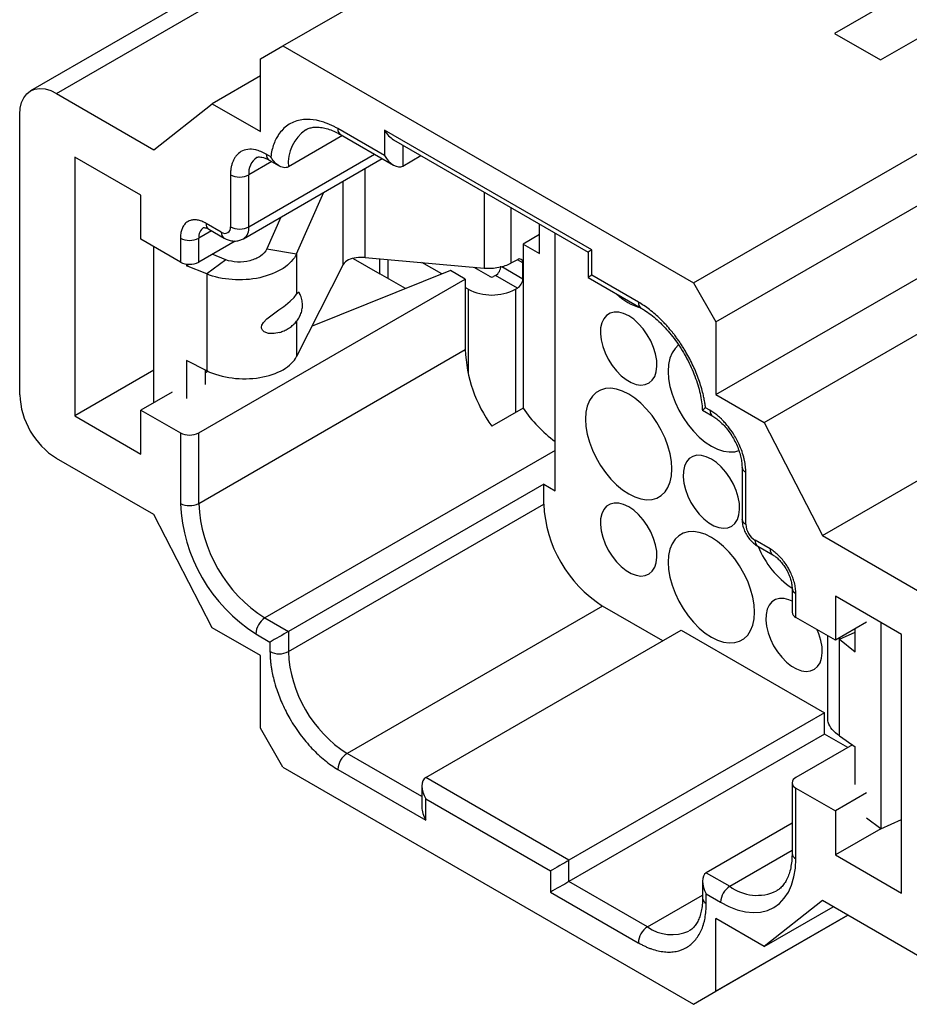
# Model space of a CAD drawing. Header units: millimetres. Extents: x 6 to 273, y 6 to 210.
# Tile 6 of 8: x 210 to 245, y 141 to 180. Entities that reach past the tile are written whole.
import ezdxf

# ---------------------------------------------------------------- set-up
doc = ezdxf.new("R2010")
doc.units = ezdxf.units.MM

msp = doc.modelspace()

# ---------------------------------------------------------------- linework, layer by layer
for p, q in [((220.52, 178.569), (230.692, 184.441)), ((220.694, 182.572), (210.747, 176.83)), ((211.752, 176.73), (221.303, 182.243)), ((245.115, 180.92), (241.878, 179.051)), ((243.657, 178.025), (246.893, 179.893)), ((241.878, 179.051), (243.657, 178.025)), ((219.648, 178.066), (220.52, 178.569)), ((220.52, 178.569), (236.419, 169.391)), ((219.648, 175.252), (219.648, 178.066)), ((219.648, 177.41), (217.779, 176.331)), ((211.752, 176.73), (215.528, 174.55)), ((215.528, 174.55), (217.779, 176.331)), ((217.779, 176.331), (219.648, 175.252)), ((210.33, 165.065), (210.33, 175.908)), ((222.827, 175.095), (220.733, 173.887)), ((224.45, 174.328), (222.654, 175.366)), ((222.758, 175.135), (224.806, 173.953)), ((232.488, 170.674), (224.45, 175.314)), ((224.45, 175.314), (224.45, 174.328)), ((236.419, 169.391), (246.591, 175.263)), ((224.806, 174.939), (232.341, 170.589)), ((225.161, 174.733), (225.161, 173.918)), ((215.025, 172.787), (212.464, 174.266)), ((212.464, 174.266), (212.464, 164.244)), ((219.204, 171.566), (224.072, 174.376)), ((220.051, 174.281), (219.88, 174.379)), ((225.161, 173.918), (225.868, 174.326)), ((218.995, 171.105), (224.367, 174.206)), ((220.088, 174.089), (219.204, 173.578)), ((219.984, 174.149), (220.38, 173.921)), ((218.493, 173.578), (218.493, 171.566)), ((219.204, 171.566), (219.204, 173.578)), ((223.703, 170.374), (223.703, 173.823)), ((237.29, 167.881), (247.107, 173.548)), ((222.861, 170.108), (222.861, 173.337)), ((215.025, 171.083), (215.025, 172.787)), ((221.053, 170.525), (222.105, 172.901)), ((228.319, 172.911), (228.319, 169.967)), ((237.29, 165.068), (250.366, 172.617)), ((220.441, 171.94), (219.895, 170.708)), ((229.352, 172.314), (229.352, 170.161)), ((218.137, 171.36), (217.55, 171.699)), ((230.461, 170.528), (230.461, 171.674)), ((217.758, 171.409), (217.265, 171.124)), ((217.654, 171.469), (218.241, 171.13)), ((230.461, 171.267), (229.821, 170.897)), ((231.066, 161.348), (231.066, 171.325)), ((216.554, 170.2), (215.025, 171.083)), ((216.554, 171.124), (216.554, 170.2)), ((217.265, 170.2), (217.265, 171.124)), ((218.679, 171.016), (217.265, 170.2)), ((229.821, 170.897), (229.821, 164.541)), ((229.821, 170.897), (230.461, 170.528)), ((215.53, 164.762), (215.53, 170.791)), ((218.315, 170.287), (217.786, 170.501)), ((219.895, 170.708), (221.053, 170.525)), ((221.053, 170.525), (221.053, 168.954)), ((232.341, 170.589), (232.341, 169.603)), ((232.488, 169.688), (232.488, 170.674)), ((216.791, 170.123), (216.791, 170.058)), ((216.791, 170.058), (216.869, 170.116)), ((217.576, 169.741), (216.791, 170.058)), ((218.315, 170.287), (217.576, 169.741)), ((222.861, 170.108), (221.053, 166.541)), ((223.237, 170.344), (224.272, 169.747)), ((223.703, 170.374), (228.319, 169.967)), ((224.272, 169.747), (224.272, 170.323)), ((224.581, 170.296), (224.581, 169.569)), ((226.671, 169.739), (225.907, 170.179)), ((229.601, 170.292), (229.352, 170.161)), ((229.814, 170.17), (229.601, 170.292)), ((229.814, 169.557), (229.814, 170.17)), ((239.159, 163.989), (249.829, 170.149)), ((217.576, 169.741), (217.576, 165.992)), ((227.006, 169.873), (221.651, 167.72)), ((225.265, 169.174), (224.272, 169.747)), ((227.58, 169.542), (227.006, 169.873)), ((227.91, 170.003), (228.541, 169.639)), ((228.753, 169.68), (228.682, 169.639)), ((229.601, 169.19), (228.753, 169.68)), ((228.996, 170.029), (229.814, 169.557)), ((234.285, 168.651), (232.488, 169.688)), ((217.265, 163.587), (227.58, 169.542)), ((227.58, 169.542), (227.58, 166.811)), ((232.341, 169.603), (234.389, 168.421)), ((236.419, 169.391), (237.29, 167.881)), ((227.692, 169.149), (227.58, 169.214)), ((227.692, 169.149), (227.692, 165.88)), ((229.531, 169.149), (229.601, 169.19)), ((229.531, 169.149), (229.531, 164.374)), ((221.053, 167.916), (221.053, 166.541)), ((237.29, 167.881), (237.29, 165.068)), ((217.265, 160.856), (227.58, 166.811)), ((217.576, 165.992), (216.791, 166.384)), ((216.791, 166.384), (216.791, 164.916)), ((215.53, 166.014), (212.464, 164.244)), ((217.529, 165.461), (217.529, 166.016)), ((217.628, 165.973), (217.529, 165.916)), ((216.232, 165.167), (215.025, 164.47)), ((241.41, 159.609), (251.152, 165.233)), ((237.29, 165.068), (239.159, 163.989)), ((215.025, 162.766), (215.025, 164.47)), ((215.025, 164.47), (216.554, 163.587)), ((229.821, 164.541), (228.611, 163.843)), ((236.767, 164.46), (237.163, 164.232)), ((237.059, 164.462), (236.888, 164.561)), ((212.464, 164.244), (215.025, 162.766)), ((239.159, 163.989), (241.41, 159.609)), ((216.554, 163.587), (216.554, 160.856)), ((217.265, 160.856), (217.265, 163.587)), ((231.066, 162.909), (219.826, 156.421)), ((215.528, 160.421), (211.752, 162.601)), ((238.299, 162.265), (238.299, 160.252)), ((238.446, 160.047), (238.446, 162.06)), ((230.621, 161.605), (220.733, 155.897)), ((230.621, 160.825), (230.621, 161.605)), ((230.621, 161.605), (231.066, 161.348)), ((220.733, 155.117), (230.621, 160.825)), ((217.779, 156.042), (215.528, 160.421)), ((239.388, 159.092), (238.802, 159.431)), ((241.41, 159.609), (245.186, 157.429)), ((238.906, 159.201), (239.493, 158.862)), ((240.237, 157.573), (240.237, 156.648)), ((240.384, 156.443), (240.384, 157.367)), ((244.475, 155.786), (241.914, 157.265)), ((241.914, 157.265), (241.914, 155.56)), ((232.897, 156.882), (223.01, 151.174)), ((235.227, 155.537), (232.897, 156.882)), ((219.826, 156.421), (220.733, 155.897)), ((241.914, 155.56), (240.384, 156.443)), ((219.648, 154.963), (217.779, 156.042)), ((226.051, 150.24), (235.938, 155.948)), ((235.938, 155.948), (241.487, 152.745)), ((243.121, 156.257), (241.914, 155.56)), ((242.685, 155.11), (242.685, 156.005)), ((243.67, 156.251), (243.67, 148.258)), ((219.471, 155.805), (220.022, 155.486)), ((220.733, 155.897), (220.733, 155.117)), ((241.605, 155.738), (241.605, 152.594)), ((242.04, 155.633), (242.071, 155.601)), ((242.071, 155.601), (242.685, 155.877)), ((242.071, 151.852), (242.071, 155.601)), ((242.071, 155.601), (242.685, 155.11)), ((244.475, 145.765), (244.475, 155.786)), ((220.022, 155.486), (220.022, 155.117)), ((219.648, 152.149), (219.648, 154.963)), ((241.487, 152.745), (231.599, 147.037)), ((241.487, 151.923), (241.487, 152.745)), ((220.52, 150.64), (219.648, 152.149)), ((241.487, 151.923), (231.599, 146.215)), ((242.393, 151.401), (241.487, 151.923)), ((242.071, 151.852), (242.685, 151.435)), ((242.578, 151.508), (240.384, 150.241)), ((242.685, 149.967), (242.685, 151.435)), ((225.903, 149.503), (223.01, 151.174)), ((220.52, 150.64), (236.419, 141.462)), ((222.654, 150.558), (226.051, 148.597)), ((231.599, 147.037), (226.051, 150.24)), ((225.903, 149.914), (225.903, 149.093)), ((240.237, 150.036), (240.237, 147.305)), ((240.384, 147.099), (240.384, 149.83)), ((240.384, 149.83), (241.914, 148.948)), ((243.121, 149.645), (241.914, 148.948)), ((226.051, 148.597), (226.051, 149.418)), ((226.051, 149.418), (230.888, 146.626)), ((241.914, 148.948), (241.914, 147.243)), ((240.237, 148.471), (236.916, 146.555)), ((243.67, 148.258), (243.121, 148.663)), ((243.67, 148.258), (244.475, 148.621)), ((243.677, 148.261), (241.914, 147.243)), ((237.823, 146.031), (240.237, 147.424)), ((241.914, 147.243), (244.475, 145.765)), ((231.599, 146.215), (231.599, 147.037)), ((230.888, 146.626), (230.888, 145.805)), ((236.916, 146.555), (237.823, 146.031)), ((234.64, 144.46), (231.599, 146.215)), ((236.769, 146.229), (236.769, 145.569)), ((230.888, 145.805), (234.284, 143.844)), ((234.64, 144.46), (236.769, 145.689)), ((236.916, 145.364), (236.916, 145.733)), ((236.916, 145.733), (237.468, 145.415)), ((241.41, 145.48), (239.159, 143.699)), ((245.186, 143.3), (241.41, 145.48)), ((236.419, 141.462), (242.395, 144.912)), ((242.395, 144.912), (237.29, 141.965)), ((239.159, 143.699), (241.827, 145.239)), ((239.159, 143.699), (237.29, 144.778)), ((237.29, 141.965), (237.29, 144.778)), ((236.419, 141.462), (237.29, 141.965))]:
    msp.add_line(p, q)
at = {"flags": 128}
for points in [[(210.33, 175.908), (210.347, 176.155), (210.399, 176.376), (210.485, 176.565), (210.601, 176.717), (210.746, 176.83), (210.916, 176.899), (211.107, 176.924), (211.313, 176.903), (211.53, 176.838), (211.752, 176.73)], [(220.39, 167.476), (220.178, 167.429), (219.96, 167.438), (219.797, 167.502), (219.728, 167.568), (219.697, 167.642), (219.694, 167.677), (219.711, 167.762), (219.769, 167.863), (219.898, 168), (220.16, 168.201), (220.367, 168.345), (220.557, 168.481), (220.621, 168.529), (220.809, 168.686), (220.956, 168.833), (221.053, 168.954), (221.053, 168.954)], [(233.911, 168.117), (233.715, 168.21), (233.526, 168.259), (233.349, 168.263), (233.19, 168.221), (233.055, 168.135), (232.946, 168.009), (232.869, 167.845), (232.825, 167.649), (232.817, 167.427), (232.843, 167.187), (232.904, 166.937), (232.997, 166.683), (233.119, 166.435), (233.267, 166.201), (233.436, 165.987), (233.62, 165.801), (233.813, 165.649), (234.009, 165.536), (234.202, 165.465), (234.386, 165.438), (234.555, 165.457), (234.703, 165.521), (234.825, 165.628), (234.918, 165.774), (234.979, 165.954), (235.005, 166.164), (234.997, 166.395), (234.953, 166.642), (234.876, 166.895), (234.767, 167.147), (234.632, 167.389), (234.473, 167.614), (234.296, 167.814), (234.107, 167.984), (233.911, 168.117)], [(235.842, 166.993), (235.706, 166.86), (235.591, 166.684), (235.508, 166.474), (235.457, 166.234), (235.44, 165.969), (235.457, 165.685), (235.508, 165.386), (235.591, 165.08), (235.706, 164.773), (235.849, 164.47), (236.017, 164.177), (236.208, 163.902), (236.418, 163.649), (236.641, 163.424), (236.874, 163.231), (237.112, 163.074), (237.35, 162.956), (237.583, 162.88), (237.807, 162.848), (238.016, 162.859), (238.18, 162.903)], [(233.911, 165.086), (233.673, 165.204), (233.44, 165.28), (233.217, 165.313), (233.007, 165.302), (232.816, 165.247), (232.648, 165.149), (232.505, 165.011), (232.39, 164.836), (232.307, 164.626), (232.256, 164.386), (232.239, 164.121), (232.256, 163.836), (232.307, 163.538), (232.39, 163.232), (232.505, 162.924), (232.648, 162.621), (232.816, 162.329), (233.007, 162.054), (233.217, 161.801), (233.44, 161.576), (233.673, 161.382), (233.911, 161.225), (234.149, 161.108), (234.382, 161.032), (234.605, 160.999), (234.815, 161.01), (235.006, 161.065), (235.174, 161.162), (235.317, 161.3), (235.432, 161.476), (235.515, 161.686), (235.566, 161.926), (235.583, 162.191), (235.566, 162.475), (235.515, 162.774), (235.432, 163.08), (235.317, 163.388), (235.174, 163.691), (235.006, 163.983), (234.815, 164.258), (234.605, 164.511), (234.382, 164.736), (234.149, 164.929), (233.911, 165.086)], [(237.112, 162.573), (236.916, 162.665), (236.727, 162.714), (236.55, 162.718), (236.391, 162.677), (236.256, 162.591), (236.147, 162.464), (236.07, 162.3), (236.027, 162.104), (236.018, 161.883), (236.044, 161.643), (236.105, 161.392), (236.198, 161.139), (236.32, 160.891), (236.468, 160.656), (236.637, 160.443), (236.821, 160.257), (237.014, 160.105), (237.21, 159.991), (237.404, 159.92), (237.587, 159.894), (237.756, 159.913), (237.904, 159.977), (238.026, 160.083), (238.119, 160.229), (238.18, 160.41), (238.206, 160.619), (238.198, 160.851), (238.154, 161.097), (238.077, 161.35), (237.969, 161.602), (237.833, 161.844), (237.674, 162.069), (237.497, 162.27), (237.308, 162.44), (237.112, 162.573)], [(233.911, 160.724), (233.715, 160.817), (233.526, 160.866), (233.349, 160.87), (233.19, 160.828), (233.055, 160.743), (232.946, 160.616), (232.869, 160.452), (232.825, 160.256), (232.817, 160.034), (232.843, 159.794), (232.904, 159.544), (232.997, 159.29), (233.119, 159.042), (233.267, 158.808), (233.436, 158.594), (233.62, 158.408), (233.813, 158.256), (234.009, 158.143), (234.202, 158.072), (234.386, 158.045), (234.555, 158.064), (234.703, 158.128), (234.825, 158.235), (234.918, 158.381), (234.979, 158.561), (235.005, 158.771), (234.997, 159.002), (234.953, 159.249), (234.876, 159.502), (234.767, 159.754), (234.632, 159.996), (234.473, 160.221), (234.296, 160.421), (234.107, 160.591), (233.911, 160.724)], [(237.112, 159.542), (236.874, 159.659), (236.641, 159.735), (236.418, 159.768), (236.208, 159.757), (236.017, 159.702), (235.849, 159.605), (235.706, 159.467), (235.591, 159.291), (235.508, 159.081), (235.457, 158.841), (235.44, 158.576), (235.457, 158.292), (235.508, 157.994), (235.591, 157.687), (235.706, 157.38), (235.849, 157.077), (236.017, 156.784), (236.208, 156.509), (236.418, 156.256), (236.641, 156.031), (236.874, 155.838), (237.112, 155.681), (237.35, 155.563), (237.583, 155.487), (237.807, 155.455), (238.016, 155.466), (238.207, 155.521), (238.375, 155.618), (238.518, 155.756), (238.633, 155.932), (238.716, 156.142), (238.767, 156.381), (238.784, 156.646), (238.767, 156.931), (238.716, 157.229), (238.633, 157.535), (238.518, 157.843), (238.375, 158.146), (238.207, 158.438), (238.016, 158.714), (237.807, 158.966), (237.583, 159.192), (237.35, 159.385), (237.112, 159.542)], [(240.237, 157.069), (240.118, 157.121), (239.928, 157.17), (239.751, 157.174), (239.592, 157.132), (239.457, 157.047), (239.348, 156.92), (239.271, 156.756), (239.228, 156.56), (239.219, 156.338), (239.245, 156.099), (239.306, 155.848), (239.399, 155.594), (239.521, 155.346), (239.669, 155.112), (239.838, 154.898), (240.022, 154.712), (240.215, 154.56), (240.411, 154.447), (240.605, 154.376), (240.788, 154.349), (240.957, 154.368), (241.105, 154.432), (241.227, 154.539), (241.32, 154.685), (241.381, 154.865), (241.408, 155.075), (241.399, 155.307), (241.355, 155.553), (241.278, 155.806), (241.213, 155.964)], [(237.468, 145.415), (237.794, 145.248), (238.117, 145.125), (238.431, 145.048), (238.733, 145.018), (239.019, 145.035), (239.286, 145.1), (239.53, 145.211), (239.748, 145.367), (239.937, 145.565), (240.095, 145.805), (240.221, 146.081), (240.311, 146.392), (240.366, 146.733), (240.384, 147.099)]]:
    msp.add_lwpolyline(points, dxfattribs=at)
for centre, radius, start, end in [((222.328, 174.015), 1.6, 125.0631, 184.6035), ((222.893, 175.335), 0.241, 172.7442, 235.9436), ((219.917, 173.657), 0.718, 124.695, 186.328), ((220.119, 174.349), 0.241, 172.7442, 235.9436), ((218.848, 174.265), 0.773, 242.6097, 297.3903), ((217.789, 171.669), 0.241, 172.7442, 235.9436), ((218.276, 171.531), 0.22, 230.7967, 9.214), ((218.848, 172.252), 0.773, 242.6097, 297.3903), ((218.726, 171.505), 0.482, 303.9433, 7.2672), ((217.696, 171.179), 0.434, 124.0237, 187.2591), ((218.389, 171.336), 0.253, 174.3803, 234.2941), ((216.91, 171.811), 0.773, 242.6097, 297.3903), ((216.91, 170.886), 0.773, 242.6097, 297.3903), ((228.504, 170.068), 0.461, 302.6055, 357.3945), ((229.684, 170.191), 0.131, 350.786, 129.2033), ((228.611, 169.775), 0.154, 242.6097, 297.3903), ((229.353, 169.578), 0.461, 302.6055, 357.3945), ((228.611, 170.923), 1.998, 242.6097, 297.3903), ((234.98, 170.548), 2.206, 225.7326, 254.2728), ((234.537, 168.626), 0.253, 174.3937, 234.1411), ((233.011, 167.035), 5.435, 182.3704, 215.9649), ((213.397, 165.193), 3.069, 182.3869, 237.6131), ((234.088, 167.427), 5.151, 214.074, 234.0799), ((237.311, 164.437), 0.254, 174.4101, 233.9528), ((216.91, 164.274), 0.773, 242.6097, 297.3903), ((238.55, 162.29), 0.253, 185.9055, 245.607), ((222.855, 161.126), 6.306, 182.4534, 237.5466), ((216.91, 161.543), 0.773, 242.6097, 297.3903), ((222.81, 161.1), 5.55, 182.5201, 237.4799), ((235.563, 161.05), 4.947, 182.6055, 237.3945), ((238.55, 160.277), 0.253, 185.6948, 245.6253), ((239.218, 160.082), 0.773, 182.6055, 237.3945), ((239.041, 159.4), 0.241, 172.7442, 235.9436), ((242.237, 160.545), 3.58, 202.2243, 236.0132), ((239.64, 159.067), 0.253, 174.3804, 234.2925), ((240.477, 157.59), 0.241, 183.9586, 247.2708), ((220.243, 155.769), 0.773, 122.6055, 177.3945), ((240.489, 156.674), 0.253, 185.6948, 245.6253), ((220.378, 155.803), 0.773, 242.6097, 297.3903), ((225.675, 155.341), 4.947, 182.6055, 237.3945), ((223.426, 150.523), 0.773, 122.6055, 177.3945), ((240.462, 150.036), 0.22, 110.7834, 249.2166), ((240.489, 147.33), 0.253, 185.6948, 245.6253), ((238.24, 145.38), 0.773, 122.6055, 177.3945), ((238.877, 147.436), 1.756, 233.1406, 295.6034), ((237.021, 145.594), 0.253, 185.6947, 245.6256), ((235.057, 143.809), 0.773, 122.6055, 177.3945), ((235.585, 145.788), 1.63, 234.5658, 293.7631)]:
    msp.add_arc(centre, radius, start, end)
for centre, major_axis, ratio, start_param, end_param in [((224.806, 175.52), (-0.356, 0.616), 0.577335, 1.570756, 2.356235), ((224.806, 174.534), (-0.356, 0.616), 0.577335, 1.570756, 3.141552), ((232.844, 170.879), (0.503, 0.29), 0.00007, 2.356154, 3.141633), ((232.844, 169.893), (0.503, 0.29), 0.00007, 2.356154, 3.141633), ((220.378, 155.692), (0.503, 0.29), 0.00007, 0.785358, 2.356154), ((226.406, 149.624), (-0.356, 0.616), 0.577335, 6.283145, 7.853941), ((226.406, 148.802), (-0.356, 0.616), 0.577335, 0.785358, 1.570756), ((231.243, 146.831), (0.503, 0.29), 0.00007, 0.785358, 2.356154), ((237.272, 145.939), (-0.356, 0.616), 0.577335, 6.283145, 7.853941), ((231.243, 146.01), (0.503, 0.29), 0.00007, 0.785358, 2.356154)]:
    msp.add_ellipse(centre, major_axis=major_axis, ratio=ratio, start_param=start_param, end_param=end_param)
for points, knots in [([(222.654, 175.366), (222.614, 175.388), (222.535, 175.432), (222.416, 175.491), (222.292, 175.547), (222.136, 175.608), (221.847, 175.697), (221.416, 175.752), (221.007, 175.669), (220.708, 175.507), (220.514, 175.343), (220.369, 175.163), (220.255, 174.972), (220.167, 174.772), (220.094, 174.539), (220.065, 174.367), (220.051, 174.281)], [0, 0, 0, 0, 0.031821, 0.063642, 0.095464, 0.132046, 0.190364, 0.333557, 0.499781, 0.583338, 0.666302, 0.746274, 0.800152, 0.866769, 0.933387, 1, 1, 1, 1]), ([(221.409, 175.319), (221.438, 175.336), (221.513, 175.38), (221.651, 175.415), (221.829, 175.432), (222.03, 175.416), (222.253, 175.364), (222.482, 175.279), (222.653, 175.195), (222.744, 175.143), (222.758, 175.135)], [0, 0, 0, 0, 0.102793, 0.256804, 0.400352, 0.553201, 0.699278, 0.84223, 0.975999, 1, 1, 1, 1]), ([(219.88, 174.379), (219.88, 174.379), (219.741, 174.459), (219.489, 174.561), (219.156, 174.58), (218.903, 174.497), (218.742, 174.363), (218.647, 174.229), (218.589, 174.117), (218.546, 173.995), (218.515, 173.866), (218.496, 173.728), (218.494, 173.628), (218.493, 173.578)], [0, 0, 0, 0, 0.000018, 0.191325, 0.34539, 0.499451, 0.629387, 0.694162, 0.759668, 0.819724, 0.879785, 0.939896, 1, 1, 1, 1]), ([(219.508, 174.245), (219.514, 174.249), (219.532, 174.261), (219.576, 174.271), (219.655, 174.272), (219.763, 174.25), (219.879, 174.207), (219.961, 174.161), (219.993, 174.143)], [0, 0, 0, 0, 0.11006, 0.316189, 0.50502, 0.685244, 0.876677, 1, 1, 1, 1]), ([(220.733, 173.887), (220.677, 173.854), (220.61, 173.847), (220.476, 173.87), (220.41, 173.9), (220.224, 174.022), (220.122, 174.143), (220.051, 174.281)], [0, 0, 0, 0, 0.25, 0.25, 0.5, 0.5, 1, 1, 1, 1]), ([(217.55, 171.699), (217.521, 171.715), (217.464, 171.746), (217.379, 171.782), (217.295, 171.809), (217.19, 171.832), (217.068, 171.839), (216.946, 171.817), (216.847, 171.773), (216.754, 171.708), (216.683, 171.623), (216.634, 171.532), (216.595, 171.435), (216.561, 171.306), (216.557, 171.185), (216.554, 171.124)], [0, 0, 0, 0, 0.054823, 0.109645, 0.164468, 0.21929, 0.320182, 0.42108, 0.497887, 0.574573, 0.685316, 0.746353, 0.794587, 0.897295, 1, 1, 1, 1]), ([(217.451, 171.537), (217.45, 171.537), (217.447, 171.536), (217.47, 171.539), (217.53, 171.527), (217.599, 171.5), (217.644, 171.475), (217.654, 171.469)], [0, 0, 0, 0, 0.12087, 0.394609, 0.65205, 0.92266, 1, 1, 1, 1]), ([(218.241, 171.13), (218.28, 171.11), (218.371, 171.062), (218.523, 171.019), (218.691, 171.009), (218.852, 171.035), (218.947, 171.082), (218.994, 171.105)], [0, 0, 0, 0, 0.167351, 0.388206, 0.598946, 0.80477, 1, 1, 1, 1]), ([(221.053, 170.525), (220.958, 170.315), (220.776, 170.118), (220.28, 169.796), (219.966, 169.671), (219.282, 169.52), (218.911, 169.494), (218.2, 169.546), (217.861, 169.623), (217.576, 169.741)], [0, 0, 0, 0, 0.25, 0.25, 0.5, 0.5, 0.75, 0.75, 1, 1, 1, 1]), ([(219.895, 170.708), (219.852, 170.607), (219.769, 170.512), (219.544, 170.355), (219.401, 170.293), (219.09, 170.214), (218.922, 170.196), (218.599, 170.209), (218.444, 170.239), (218.315, 170.287)], [0, 0, 0, 0, 0.25, 0.25, 0.5, 0.5, 0.75, 0.75, 1, 1, 1, 1]), ([(223.703, 170.374), (223.587, 170.387), (223.469, 170.386), (223.25, 170.355), (223.149, 170.326), (223.067, 170.286)], [0, 0, 0, 0, 0.5, 0.5, 1, 1, 1, 1]), ([(228.319, 169.967), (228.507, 169.954), (228.699, 169.964), (229.055, 170.032), (229.218, 170.088), (229.352, 170.161)], [0, 0, 0, 0, 0.5, 0.5, 1, 1, 1, 1]), ([(220.39, 167.476), (220.421, 167.486), (220.511, 167.514), (220.653, 167.581), (220.814, 167.68), (220.961, 167.803), (221.088, 167.948), (221.188, 168.115), (221.255, 168.3), (221.286, 168.498), (221.272, 168.703), (221.23, 168.87), (221.181, 168.96), (221.166, 168.987)], [0, 0, 0, 0, 0.047249, 0.14018, 0.237079, 0.336161, 0.43592, 0.53578, 0.636133, 0.737902, 0.842363, 0.951218, 1, 1, 1, 1]), ([(221.168, 168.988), (221.167, 168.992), (221.157, 169.024), (221.118, 169.027), (221.077, 168.981), (221.053, 168.954)], [0, 0, 0, 0, 0.052384, 0.437972, 1, 1, 1, 1]), ([(236.128, 166.716), (236.1, 166.764), (236.044, 166.858), (235.956, 166.997), (235.864, 167.133), (235.769, 167.266), (235.682, 167.383), (235.565, 167.53), (235.436, 167.684), (235.281, 167.851), (235.121, 168.013), (234.935, 168.186), (234.72, 168.361), (234.503, 168.519), (234.358, 168.607), (234.285, 168.651)], [0, 0, 0, 0, 0.057102, 0.114204, 0.171307, 0.228411, 0.285518, 0.32427, 0.428042, 0.500064, 0.572022, 0.679016, 0.786014, 0.893011, 1, 1, 1, 1]), ([(234.389, 168.421), (234.432, 168.395), (234.557, 168.32), (234.767, 168.171), (235.017, 167.963), (235.262, 167.725), (235.499, 167.46), (235.725, 167.172), (235.935, 166.864), (236.127, 166.541), (236.297, 166.207), (236.444, 165.868), (236.565, 165.528), (236.659, 165.192), (236.724, 164.867), (236.757, 164.623), (236.762, 164.495), (236.763, 164.463)], [0, 0, 0, 0, 0.037212, 0.108658, 0.180389, 0.252422, 0.324738, 0.397286, 0.469999, 0.542806, 0.615632, 0.688382, 0.760975, 0.833337, 0.905398, 0.977099, 1, 1, 1, 1]), ([(236.888, 164.561), (236.88, 164.619), (236.864, 164.736), (236.832, 164.914), (236.786, 165.123), (236.721, 165.366), (236.631, 165.64), (236.527, 165.915), (236.409, 166.187), (236.277, 166.455), (236.178, 166.629), (236.128, 166.716)], [0, 0, 0, 0, 0.08334, 0.166681, 0.250024, 0.375028, 0.50002, 0.625426, 0.75001, 0.875009, 1, 1, 1, 1]), ([(217.576, 165.992), (217.861, 165.854), (218.2, 165.758), (218.911, 165.667), (219.282, 165.673), (219.966, 165.785), (220.28, 165.89), (220.776, 166.173), (220.958, 166.35), (221.053, 166.541)], [0, 0, 0, 0, 0.25, 0.25, 0.5, 0.5, 0.75, 0.75, 1, 1, 1, 1]), ([(236.888, 164.561), (236.887, 164.56), (236.854, 164.535), (236.798, 164.492), (236.756, 164.459), (236.767, 164.463), (236.768, 164.463)], [0, 0, 0, 0, 0.00918, 0.435936, 0.956629, 1, 1, 1, 1]), ([(238.446, 162.06), (238.445, 162.097), (238.444, 162.171), (238.434, 162.287), (238.417, 162.405), (238.395, 162.525), (238.353, 162.7), (238.279, 162.931), (238.168, 163.191), (238.045, 163.422), (237.902, 163.653), (237.75, 163.856), (237.606, 164.019), (237.485, 164.141), (237.356, 164.257), (237.208, 164.371), (237.108, 164.432), (237.059, 164.462)], [0, 0, 0, 0, 0.043857, 0.087715, 0.131572, 0.17543, 0.219287, 0.320176, 0.421071, 0.497839, 0.57454, 0.685266, 0.747083, 0.794501, 0.863001, 0.931503, 1, 1, 1, 1]), ([(237.163, 164.232), (237.19, 164.216), (237.267, 164.169), (237.403, 164.066), (237.565, 163.915), (237.722, 163.735), (237.869, 163.534), (238, 163.316), (238.111, 163.088), (238.198, 162.858), (238.259, 162.636), (238.293, 162.434), (238.297, 162.318), (238.299, 162.265)], [0, 0, 0, 0, 0.048922, 0.142898, 0.23802, 0.334334, 0.431553, 0.529305, 0.627189, 0.724694, 0.821396, 0.916932, 1, 1, 1, 1]), ([(238.299, 160.252), (238.3, 160.21), (238.304, 160.103), (238.343, 159.93), (238.418, 159.737), (238.524, 159.554), (238.659, 159.388), (238.79, 159.272), (238.878, 159.218), (238.906, 159.201)], [0, 0, 0, 0, 0.103048, 0.261272, 0.421848, 0.583862, 0.748907, 0.919471, 1, 1, 1, 1]), ([(240.384, 157.367), (240.384, 157.401), (240.382, 157.467), (240.371, 157.572), (240.352, 157.68), (240.32, 157.82), (240.265, 157.993), (240.185, 158.18), (240.097, 158.346), (239.994, 158.511), (239.885, 158.657), (239.781, 158.773), (239.678, 158.878), (239.549, 158.991), (239.442, 159.058), (239.388, 159.092)], [0, 0, 0, 0, 0.054823, 0.109645, 0.164468, 0.21929, 0.320182, 0.42108, 0.497887, 0.574573, 0.685316, 0.746353, 0.794587, 0.897295, 1, 1, 1, 1]), ([(239.493, 158.862), (239.512, 158.85), (239.569, 158.816), (239.672, 158.734), (239.797, 158.609), (239.917, 158.458), (240.025, 158.288), (240.115, 158.108), (240.182, 157.926), (240.223, 157.755), (240.236, 157.639), (240.237, 157.584), (240.237, 157.573)], [0, 0, 0, 0, 0.057573, 0.167382, 0.279589, 0.394214, 0.510418, 0.627217, 0.743408, 0.857898, 0.969917, 1, 1, 1, 1]), ([(220.022, 155.117), (220.022, 155.071), (220.023, 154.979), (220.032, 154.839), (220.045, 154.696), (220.063, 154.55), (220.084, 154.419), (220.117, 154.246), (220.175, 153.994), (220.296, 153.584), (220.497, 153.074), (220.744, 152.594), (220.982, 152.21), (221.189, 151.912), (221.411, 151.63), (221.645, 151.368), (221.889, 151.126), (222.14, 150.908), (222.395, 150.715), (222.568, 150.61), (222.654, 150.558)], [0, 0, 0, 0, 0.028559, 0.057119, 0.085679, 0.114239, 0.142801, 0.16218, 0.214082, 0.286081, 0.393011, 0.499938, 0.562444, 0.624948, 0.68715, 0.749962, 0.812468, 0.874976, 0.937496, 1, 1, 1, 1]), ([(242.071, 151.852), (241.971, 151.933), (241.771, 152.097), (241.622, 152.357), (241.62, 152.525), (241.619, 152.594)], [0, 0, 0, 0, 0.370799, 0.741598, 1, 1, 1, 1]), ([(240.237, 147.305), (240.236, 147.253), (240.234, 147.101), (240.21, 146.868), (240.159, 146.618), (240.085, 146.398), (239.992, 146.21), (239.881, 146.054), (239.763, 145.933), (239.674, 145.88), (239.634, 145.855)], [0, 0, 0, 0, 0.069608, 0.202452, 0.335075, 0.467899, 0.601913, 0.738859, 0.88148, 1, 1, 1, 1]), ([(234.284, 143.844), (234.328, 143.82), (234.414, 143.771), (234.543, 143.708), (234.671, 143.652), (234.841, 143.588), (235.05, 143.527), (235.294, 143.488), (235.528, 143.48), (235.824, 143.514), (236.091, 143.614), (236.323, 143.775), (236.528, 143.976), (236.691, 144.236), (236.794, 144.508), (236.84, 144.674), (236.877, 144.846), (236.91, 145.069), (236.914, 145.265), (236.916, 145.364)], [0, 0, 0, 0, 0.031265, 0.062531, 0.093797, 0.125064, 0.18759, 0.250102, 0.312923, 0.375133, 0.50001, 0.562832, 0.625042, 0.749919, 0.81274, 0.84651, 0.874969, 0.937489, 1, 1, 1, 1]), ([(236.769, 145.594), (236.769, 145.545), (236.768, 145.402), (236.746, 145.185), (236.698, 144.953), (236.629, 144.752), (236.542, 144.584), (236.438, 144.447), (236.34, 144.353), (236.268, 144.315), (236.242, 144.301)], [0, 0, 0, 0, 0.07196, 0.209238, 0.346212, 0.483412, 0.622077, 0.764513, 0.914514, 1, 1, 1, 1])]:
    msp.add_open_spline(points, degree=3, knots=knots)
msp.add_open_spline([(223.067, 170.286), (222.969, 170.238), (222.898, 170.176), (222.861, 170.108)], degree=3)

doc.saveas('drawing.dxf')
